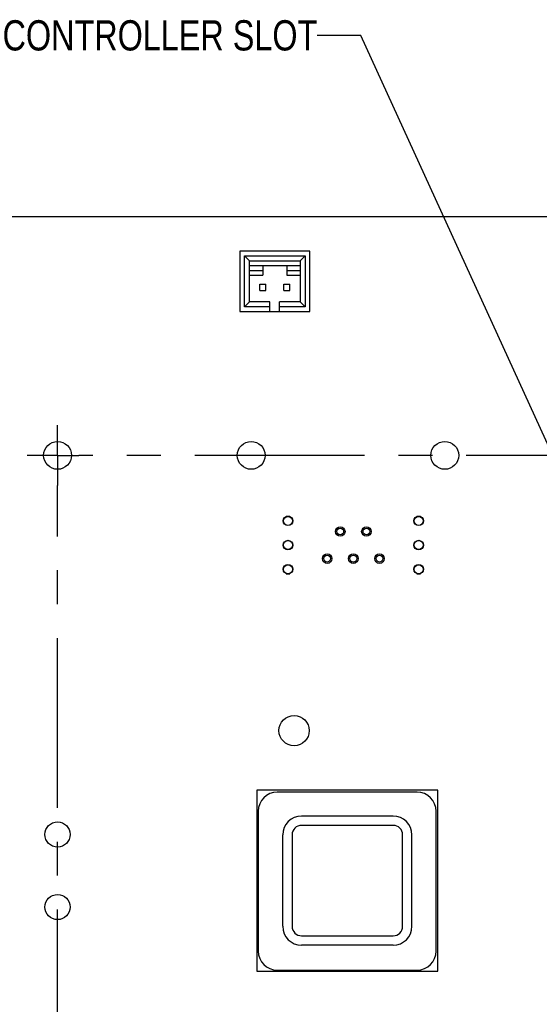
# Model space of a CAD drawing. Header units: inches. Extents: x 0 to 34, y 0 to 22.
# Tile 4 of 39: x 13.8 to 16, y 5.1 to 9.1. Entities that reach past the tile are written whole.
import ezdxf

# ---------------------------------------------------------------- set-up
doc = ezdxf.new("R2010")
doc.units = ezdxf.units.IN
doc.header["$LTSCALE"] = 1.87
doc.header["$MEASUREMENT"] = 0
doc.linetypes.add('CENTER', pattern=[0.6, 0.375, -0.075, 0.075, -0.075])
doc.layers.get('0').update_dxf_attribs({"linetype": 'CONTINUOUS'})
doc.layers.add('02___PRT_ALL_AXES', color=7, linetype='CONTINUOUS')
doc.layers.add('DETAIL', color=7, linetype='CONTINUOUS')
doc.styles.get("Standard").update_dxf_attribs({"font": 'txt', "width": 0.8})
doc.dimstyles.get("Standard").update_dxf_attribs({"dimtxt": 0.125, "dimasz": 0.18, "dimexe": 0.18, "dimexo": 0.0625, "dimgap": 0.09, "dimtad": 0, "dimtih": 1, "dimtoh": 1, "dimdec": 3, "dimzin": 4, "dimdsep": 46, "dimtxsty": 'STANDARD', "dimblk": '_FILLED', "dimblk1": '_FILLED', "dimblk2": '_FILLED', "dimcen": 0.09, "dimadec": 0, "dimazin": 0, "dimtol": 1, "dimtp": 0.01, "dimtm": 0.01, "dimtfac": 1, "dimtdec": 3, "dimtofl": 0, "dimtmove": 0, "dimatfit": 3, "dimldrblk": '_FILLED', "dimfxl": 1, "dimtolj": 1, "dimtzin": 4, "dimarcsym": 0})

# ---------------------------------------------------------------- blocks, each defined once
blk = doc.blocks.new('_FILLED')
at = {"color": 0, "linetype": 'BYBLOCK'}
blk.add_solid([(0, 0), (-1, 0.174), (-1, -0.174)], dxfattribs=at)

msp = doc.modelspace()

# ---------------------------------------------------------------- linework, layer by layer
at = {"color": 7, "linetype": 'CONTINUOUS'}
for p, q in [((13.2364, 8.3179), (22.9215, 8.3179)), ((14.734, 8.1744), (14.734, 7.9244)), ((15.024, 8.1744), (14.734, 8.1744)), ((14.754, 7.9444), (14.754, 8.1544)), ((14.754, 8.1544), (14.774, 8.1344)), ((14.754, 8.1544), (15.004, 8.1544)), ((15.004, 8.1544), (14.984, 8.1344)), ((15.004, 8.1544), (15.004, 7.9444)), ((15.024, 7.9244), (15.024, 8.1744)), ((14.774, 7.9644), (14.774, 8.1344)), ((14.774, 8.1344), (14.984, 8.1344)), ((14.774, 8.1144), (14.984, 8.1144)), ((14.829, 8.1144), (14.829, 8.0744)), ((14.929, 8.1144), (14.929, 8.0744)), ((14.984, 8.1344), (14.984, 7.9644)), ((14.774, 8.0944), (14.829, 8.0944)), ((14.774, 8.0744), (14.829, 8.0744)), ((14.929, 8.0944), (14.984, 8.0944)), ((14.929, 8.0744), (14.984, 8.0744)), ((14.8165, 8.0119), (14.8165, 8.0369)), ((14.8165, 8.0369), (14.8415, 8.0369)), ((14.8415, 8.0119), (14.8415, 8.0369)), ((14.9165, 8.0119), (14.9165, 8.0369)), ((14.9165, 8.0369), (14.9415, 8.0369)), ((14.9415, 8.0119), (14.9415, 8.0369)), ((14.8165, 8.0119), (14.8415, 8.0119)), ((14.9165, 8.0119), (14.9415, 8.0119)), ((14.754, 7.9444), (14.774, 7.9644)), ((14.859, 7.9444), (14.754, 7.9444)), ((14.859, 7.9644), (14.774, 7.9644)), ((14.859, 7.9244), (14.859, 7.9644)), ((14.899, 7.9244), (14.899, 7.9644)), ((14.984, 7.9644), (14.899, 7.9644)), ((15.004, 7.9444), (14.899, 7.9444)), ((15.004, 7.9444), (14.984, 7.9644)), ((14.734, 7.9244), (15.024, 7.9244)), ((14.8047, 5.9458), (14.8047, 5.1978)), ((15.5527, 5.9458), (14.8047, 5.9458)), ((15.5527, 5.1978), (15.5527, 5.9458)), ((15.4667, 5.9375), (14.8892, 5.9375)), ((14.8104, 5.8588), (14.8104, 5.2803)), ((15.3677, 5.8387), (14.9897, 5.8387)), ((15.5455, 5.2803), (15.5455, 5.8588)), ((15.3677, 5.8002), (14.9897, 5.8002)), ((14.9118, 5.3828), (14.9118, 5.7608)), ((14.9503, 5.7608), (14.9503, 5.3828)), ((15.407, 5.3828), (15.407, 5.7608)), ((15.4456, 5.3828), (15.4456, 5.7608)), ((14.9897, 5.3435), (15.3677, 5.3435)), ((15.3677, 5.3049), (14.9897, 5.3049)), ((14.8047, 5.1978), (15.5527, 5.1978)), ((14.8892, 5.2016), (15.4667, 5.2016))]:
    msp.add_line(p, q, dxfattribs=at)
for centre, radius in [((13.9813, 7.3297), 0.0575), ((14.7813, 7.3297), 0.0575), ((15.5813, 7.3297), 0.0575), ((14.9334, 7.0589), 0.0197), ((14.9333, 7.0589), 0.0185), ((15.4734, 7.0589), 0.0197), ((15.4734, 7.0589), 0.0185), ((15.1494, 7.0149), 0.0197), ((15.1494, 7.0149), 0.014), ((15.2574, 7.0149), 0.0197), ((15.2574, 7.0149), 0.014), ((14.9334, 6.9589), 0.0197), ((14.9333, 6.9589), 0.0185), ((15.4734, 6.9589), 0.0197), ((15.4734, 6.9589), 0.0185), ((15.0954, 6.9029), 0.0197), ((15.2034, 6.9029), 0.0197), ((15.3114, 6.9029), 0.0197), ((15.0954, 6.9029), 0.014), ((15.2034, 6.9029), 0.014), ((15.3114, 6.9029), 0.014), ((14.9334, 6.8589), 0.0197), ((14.9333, 6.8589), 0.0185), ((15.4734, 6.8589), 0.0197), ((15.4734, 6.8589), 0.0185), ((14.9587, 6.1918), 0.0625), ((13.9813, 5.7626), 0.052), ((13.9813, 5.4626), 0.052)]:
    msp.add_circle(centre, radius, dxfattribs=at)
for centre, radius, start, end in [((14.9333, 6.9589), 0.1185, 86.4716, 93.4382), ((15.4734, 6.9589), 0.1185, 86.5618, 93.5284), ((14.9333, 6.9589), 0.1185, 266.5618, 273.5284), ((15.4734, 6.9589), 0.1185, 266.4716, 273.4382), ((14.8892, 5.8588), 0.0787, 90, 180), ((15.4667, 5.8588), 0.0787, 0, 90), ((14.9897, 5.7608), 0.078, 90.0046, 179.9954), ((15.3677, 5.7608), 0.078, 0.0046, 89.9954), ((14.9897, 5.7608), 0.0394, 90, 180), ((15.3677, 5.7608), 0.0394, 0, 90), ((14.9897, 5.3828), 0.078, 180.0046, 269.9954), ((14.9897, 5.3828), 0.0394, 180, 270), ((15.3677, 5.3828), 0.078, 270.0046, 359.9954), ((15.3677, 5.3828), 0.0394, 270, 360), ((14.8892, 5.2803), 0.0787, 180, 270), ((15.4667, 5.2803), 0.0787, 270, 360)]:
    msp.add_arc(centre, radius, start, end, dxfattribs=at)
at = {"layer": '02___PRT_ALL_AXES', "color": 7, "linetype": 'CENTER'}
for p, q in [((13.9813, 7.3297), (13.9813, 7.4548)), ((13.9813, 7.3297), (13.8562, 7.3297)), ((13.9813, 7.3297), (13.9813, 7.2046)), ((13.9813, 7.3297), (14.0688, 7.3297)), ((21.9813, 7.3297), (14.0688, 7.3297)), ((13.9813, 2.5069), (13.9813, 7.2046))]:
    msp.add_line(p, q, dxfattribs=at)

# ---------------------------------------------------------------- texts
at = {"layer": 'DETAIL', "color": 2, "linetype": 'CONTINUOUS', "insert": (15.0545, 9.1286), "char_height": 0.125, "width": 1.5, "attachment_point": 3, "line_spacing_factor": 0.9}
msp.add_mtext('CONTROLLER SLOT', dxfattribs=at)

# ---------------------------------------------------------------- leaders
at = {"layer": 'DETAIL', "color": 2, "linetype": 'CONTINUOUS'}
msp.add_leader([(16.2848, 6.7647), (15.2345, 9.0661), (15.0545, 9.0661)], dimstyle='STANDARD', override={"dimtad": 0}, dxfattribs=at)

doc.saveas('drawing.dxf')
